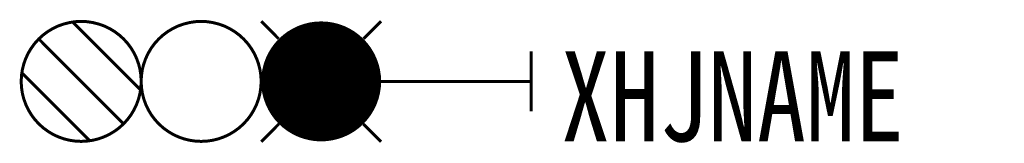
# Model space of a CAD drawing. Header units: inches. Extents: x -17.1 to 15.8, y 3.9 to 8.1.
import ezdxf

# ---------------------------------------------------------------- set-up
doc = ezdxf.new("R2010")
doc.units = ezdxf.units.IN
doc.header["$MEASUREMENT"] = 0
doc.styles.add('HZ', font='SimSun.ttf', dxfattribs={"width": 0.8})

msp = doc.modelspace()

# ---------------------------------------------------------------- linework, layer by layer
at = {"color": 2, "const_width": 0.1}
msp.add_lwpolyline([(-17, 6, 1), (-13, 6, 1)], format="xyb", close=True, dxfattribs=at)
for points in [[(-15.283, 7.98), (-13.02, 5.717)], [(-16.414, 7.414), (-13.586, 4.586)], [(-16.98, 6.283), (-14.717, 4.02)]]:
    msp.add_lwpolyline(points, dxfattribs=at)
at = {"color": 3, "const_width": 0.1}
msp.add_lwpolyline([(-13, 6, 1), (-9, 6, 1)], format="xyb", close=True, dxfattribs=at)
at = {"color": 1, "const_width": 0.1}
for points in [[(-9, 8.007), (-8.416, 7.42)], [(-5, 8.007), (-5.584, 7.42)], [(-8.409, 4.58), (-9, 3.986)], [(-5.591, 4.58), (-5, 3.986)]]:
    msp.add_lwpolyline(points, dxfattribs=at)
at = {"color": 1, "const_width": 2}
msp.add_lwpolyline([(-8, 6, 1), (-6, 6, 1)], format="xyb", close=True, dxfattribs=at)
at = {"const_width": 0.1}
for points in [[(0, 7), (0, 5)], [(0, 6), (-5, 6)]]:
    msp.add_lwpolyline(points, dxfattribs=at)

# ---------------------------------------------------------------- texts
at = {"style": 'HZ', "width": 0.8}
msp.add_attdef('XHJNAME', (1, 4), '', height=3, dxfattribs=at)

doc.saveas('drawing.dxf')
